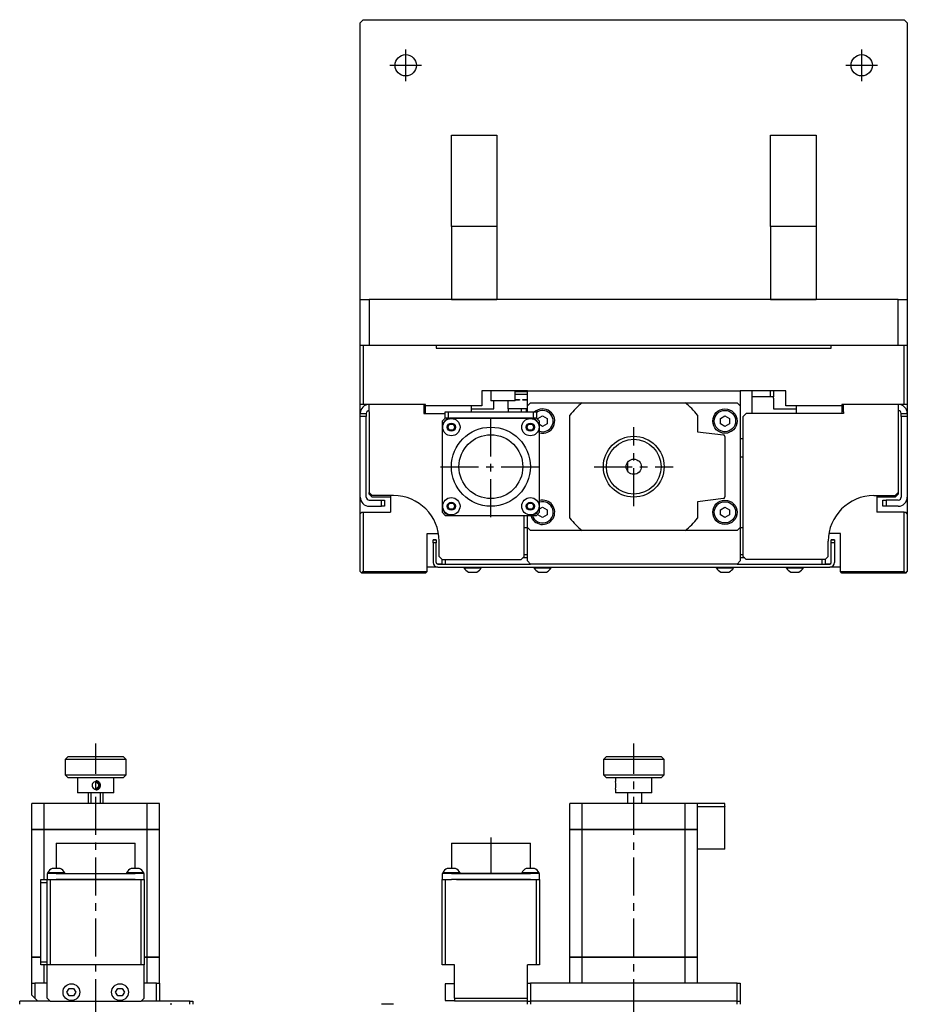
# Model space of a CAD drawing. Extents: x 243 to 1170, y 20 to 850.
# Tile 2 of 3: x 365 to 657, y 526 to 850. Entities that reach past the tile are written whole.
import ezdxf

# ---------------------------------------------------------------- set-up
doc = ezdxf.new("R2010")
doc.units = 0
doc.header["$LTSCALE"] = 10
doc.linetypes.add('CENTER', pattern=[2, 1.25, -0.25, 0.25, -0.25])
doc.layers.add('1', color=7, linetype='CONTINUOUS')

msp = doc.modelspace()

# ---------------------------------------------------------------- linework, layer by layer
at = {"layer": '1', "color": 7, "linetype": 'CONTINUOUS'}
for p, q in [((478.023114, 850.015307), (477.023114, 849.015307)), ((477.023114, 758.015307), (477.023114, 849.015307)), ((478.023114, 850.015307), (656.023114, 850.015307)), ((657.023114, 849.015307), (656.023114, 850.015307)), ((657.023114, 849.015307), (657.023114, 758.015307)), ((507.023114, 782.015307), (507.023114, 812.015307)), ((507.023114, 812.015307), (522.023114, 812.015307)), ((522.023114, 812.015307), (522.023114, 782.015307)), ((612.023114, 782.015307), (612.023114, 812.015307)), ((612.023114, 812.015307), (627.023114, 812.015307)), ((627.023114, 812.015307), (627.023114, 782.015307)), ((522.023114, 782.015307), (507.023114, 782.015307)), ((507.023114, 782.015307), (507.023114, 758.015307)), ((522.023114, 782.015307), (522.023114, 758.015307)), ((612.023114, 782.015307), (612.023114, 758.015307)), ((627.023114, 782.015307), (612.023114, 782.015307)), ((627.023114, 782.015307), (627.023114, 758.015307)), ((477.023114, 743.015307), (477.023114, 758.015307)), ((477.023114, 758.015307), (480.023114, 758.015307)), ((480.023114, 758.015307), (480.023114, 743.015307)), ((507.023114, 758.015307), (480.023114, 758.015307)), ((507.023114, 758.015307), (522.023114, 758.015307)), ((522.023114, 758.015307), (507.023114, 758.015307)), ((612.023114, 758.015307), (522.023114, 758.015307)), ((612.023114, 758.015307), (627.023114, 758.015307)), ((627.023114, 758.015307), (612.023114, 758.015307)), ((654.023114, 758.015307), (627.023114, 758.015307)), ((654.023114, 743.015307), (654.023114, 758.015307)), ((654.023114, 758.015307), (657.023114, 758.015307)), ((657.023114, 758.015307), (657.023114, 743.015307)), ((477.023114, 723.515307), (477.023114, 743.015307)), ((477.023114, 743.015307), (478.023114, 743.015307)), ((478.023114, 743.015307), (478.023114, 723.515307)), ((478.023114, 743.015307), (502.023114, 743.015307)), ((502.023114, 743.015307), (502.023114, 742.015307)), ((502.023114, 743.015307), (632.023114, 743.015307)), ((502.023114, 742.015307), (632.023114, 742.015307)), ((632.023114, 742.015307), (632.023114, 743.015307)), ((632.023114, 743.015307), (656.023114, 743.015307)), ((656.023114, 723.515307), (656.023114, 743.015307)), ((656.023114, 743.015307), (657.023114, 743.015307)), ((657.023114, 743.015307), (657.023114, 723.515307)), ((532.023114, 728.015307), (517.023114, 728.015307)), ((517.023114, 728.015307), (517.023114, 723.015307)), ((520.023114, 728.015307), (520.023114, 724.715307)), ((528.023114, 724.715307), (528.023114, 728.015307)), ((532.023114, 727.615307), (528.023114, 727.615307)), ((528.023114, 726.915307), (532.023114, 726.915307)), ((532.023114, 723.015307), (532.023114, 728.015307)), ((532.023114, 728.015307), (602.023114, 728.015307)), ((602.023114, 728.015307), (602.023114, 723.015307)), ((617.023114, 728.015307), (602.023114, 728.015307)), ((606.023114, 720.515307), (606.023114, 728.015307)), ((612.023114, 726.015307), (606.023114, 726.015307)), ((612.023114, 726.015307), (612.023114, 728.015307)), ((613.023114, 726.015307), (612.023114, 726.015307)), ((613.023114, 728.015307), (613.023114, 726.015307)), ((613.023114, 725.515307), (613.023114, 726.015307)), ((613.023114, 725.515307), (613.023114, 724.015307)), ((617.023114, 723.015307), (617.023114, 728.015307)), ((478.023114, 723.515307), (477.023114, 723.515307)), ((477.023114, 720.515307), (477.023114, 723.515307)), ((498.523114, 723.515307), (478.023114, 723.515307)), ((480.023114, 721.015307), (480.023114, 723.515307)), ((498.023114, 723.515307), (498.023114, 721.015307)), ((498.523114, 723.015307), (498.523114, 723.515307)), ((498.523114, 720.515307), (498.523114, 723.015307)), ((517.023114, 723.015307), (498.523114, 723.015307)), ((513.523114, 723.015307), (513.523114, 721.015307)), ((521.023114, 724.715307), (520.023114, 724.715307)), ((527.023114, 724.715307), (521.023114, 724.715307)), ((521.023114, 724.015307), (521.023114, 724.715305)), ((521.023114, 722.015307), (521.023114, 724.015307)), ((525.723114, 722.015307), (525.723114, 724.715307)), ((528.023114, 724.715307), (527.023114, 724.715307)), ((528.023114, 725.165307), (528.453114, 725.165307)), ((528.453114, 724.865307), (528.023114, 724.865307)), ((528.453114, 725.165307), (528.953114, 725.165307)), ((528.953114, 724.865307), (528.453114, 724.865307)), ((528.953114, 725.165307), (529.453114, 725.165307)), ((529.453114, 724.865307), (528.953114, 724.865307)), ((529.453114, 725.165307), (529.453114, 724.865307)), ((530.493114, 724.865307), (530.493114, 725.165307)), ((530.493114, 725.165307), (530.993114, 725.165307)), ((530.993114, 724.865307), (530.493114, 724.865307)), ((530.993114, 725.165307), (531.493114, 725.165307)), ((531.493114, 724.865307), (530.993114, 724.865307)), ((531.493114, 725.165307), (531.993114, 725.165307)), ((531.993114, 724.865307), (531.493114, 724.865307)), ((531.993114, 725.165307), (531.993114, 724.865307)), ((533.023114, 724.015307), (532.023114, 723.015307)), ((532.023114, 721.015307), (532.023114, 723.015307)), ((533.023114, 724.015307), (550.052551, 724.015307)), ((550.052551, 724.015307), (583.993677, 724.015307)), ((583.993677, 724.015307), (601.023114, 724.015307)), ((602.023114, 723.015307), (601.023114, 724.015307)), ((602.023114, 723.015307), (602.023114, 683.015307)), ((613.023114, 724.015307), (613.023114, 722.015307)), ((635.523114, 723.015307), (617.023114, 723.015307)), ((620.523114, 720.515307), (620.523114, 723.015307)), ((635.523114, 723.515307), (635.523114, 723.015307)), ((656.023114, 723.515307), (635.523114, 723.515307)), ((635.523114, 723.015307), (635.523114, 720.515307)), ((636.023114, 721.015307), (636.023114, 723.515307)), ((654.023114, 723.515307), (654.023114, 721.015307)), ((657.023114, 723.515307), (656.023114, 723.515307)), ((657.023114, 723.515307), (657.023114, 720.515307)), ((477.023114, 720.515307), (479.023114, 720.515307)), ((477.023114, 719.515307), (477.023114, 720.515307)), ((477.023114, 693.015307), (477.023114, 719.515307)), ((479.023114, 719.515307), (477.023114, 719.515307)), ((479.023114, 720.515307), (479.023114, 719.515307)), ((479.023114, 693.015307), (479.023114, 719.515307)), ((480.023114, 721.015307), (480.023114, 694.515307)), ((498.023114, 722.015307), (498.523114, 722.015307)), ((498.023114, 721.015307), (498.023114, 720.515307)), ((498.023114, 720.515307), (505.023114, 720.515307)), ((505.023114, 719.015307), (504.023114, 718.015307)), ((505.023114, 719.015307), (505.023114, 721.015307)), ((505.023114, 721.015307), (506.023114, 721.015307)), ((506.023114, 719.015307), (505.023114, 719.015307)), ((506.023114, 721.015307), (506.023114, 719.015307)), ((506.023114, 721.015307), (534.023114, 721.015307)), ((533.023114, 719.015307), (507.023114, 719.015307)), ((507.023114, 719.015307), (516.023114, 719.015307)), ((513.523114, 722.015307), (521.023114, 722.015307)), ((516.023114, 719.015307), (524.023114, 719.015307)), ((524.023114, 719.015307), (533.023114, 719.015307)), ((532.023114, 722.015307), (525.723114, 722.015307)), ((525.723114, 722.015307), (525.723114, 721.015307)), ((530.023114, 722.015307), (530.023114, 721.015307)), ((531.773114, 721.015307), (531.773114, 722.015307)), ((534.023114, 719.015307), (534.023114, 721.015307)), ((534.023114, 721.015307), (535.023114, 721.015307)), ((535.023114, 719.015307), (534.023114, 719.015307)), ((535.023114, 721.015307), (535.023114, 719.015307)), ((536.023114, 718.015307), (535.023114, 719.015307)), ((535.523114, 718.881333), (537.023114, 719.747358)), ((535.523114, 718.515307), (535.523114, 718.881333)), ((537.023114, 719.747358), (538.523114, 718.881333)), ((538.523114, 718.881333), (538.523114, 717.149282)), ((546.023114, 686.044745), (546.023114, 719.98587)), ((588.023114, 719.98587), (588.023114, 714.515307)), ((595.523114, 718.881333), (597.023114, 719.747358)), ((595.523114, 717.149282), (595.523114, 718.881333)), ((597.023114, 719.747358), (598.523114, 718.881333)), ((598.523114, 718.881333), (598.523114, 717.149282)), ((604.023114, 720.515307), (603.023114, 719.515307)), ((603.023114, 673.515307), (603.023114, 719.515307)), ((636.023114, 720.515307), (604.023114, 720.515307)), ((613.023114, 722.015307), (620.523114, 722.015307)), ((635.523114, 722.015307), (636.023114, 722.015307)), ((636.023114, 721.015307), (636.023114, 720.515307)), ((654.023114, 721.015307), (654.023114, 694.515307)), ((655.023114, 719.515307), (655.023114, 720.515307)), ((655.023114, 720.515307), (657.023114, 720.515307)), ((655.023114, 719.515307), (655.023114, 693.015307)), ((657.023114, 719.515307), (655.023114, 719.515307)), ((657.023114, 720.515307), (657.023114, 719.515307)), ((657.023114, 719.515307), (657.023114, 693.015307)), ((504.023114, 718.015307), (504.023114, 716.015307)), ((504.023114, 716.015307), (504.023114, 690.015307)), ((505.868414, 716.015307), (506.445764, 717.015307)), ((506.445764, 715.015307), (505.868414, 716.015307)), ((506.445764, 717.015307), (507.600465, 717.015307)), ((507.600465, 717.015307), (508.177815, 716.015307)), ((508.177815, 716.015307), (507.600465, 715.015307)), ((531.868414, 716.015307), (532.445764, 717.015307)), ((532.445764, 715.015307), (531.868414, 716.015307)), ((532.445764, 717.015307), (533.600465, 717.015307)), ((533.600465, 717.015307), (534.177815, 716.015307)), ((534.177815, 716.015307), (533.600465, 715.015307)), ((536.023114, 716.015307), (536.023114, 718.015307)), ((537.023114, 716.283257), (536.023114, 716.860607)), ((536.023114, 690.015307), (536.023114, 716.015307)), ((538.523114, 717.149282), (537.023114, 716.283257)), ((597.023114, 716.283257), (595.523114, 717.149282)), ((598.523114, 717.149282), (597.023114, 716.283257)), ((507.600465, 715.015307), (506.445764, 715.015307)), ((533.600465, 715.015307), (532.445764, 715.015307)), ((588.023114, 714.515307), (596.584049, 713.464157)), ((597.023114, 712.967884), (597.023114, 693.062731)), ((603.023114, 712.215307), (602.023114, 712.215307)), ((602.023114, 706.215307), (603.023114, 706.215307)), ((565.023114, 704.515307), (565.023114, 701.515307)), ((477.023114, 687.515307), (477.023114, 693.015307)), ((480.023114, 694.015307), (480.023114, 694.515307)), ((480.023114, 694.515307), (481.023114, 693.515307)), ((480.023114, 694.015307), (481.023114, 693.015307)), ((488.023114, 693.515307), (481.023114, 693.515307)), ((487.023114, 693.015307), (481.023114, 693.015307)), ((487.023114, 693.515307), (487.023114, 688.015307)), ((646.023114, 693.515307), (653.023114, 693.515307)), ((647.023114, 693.515307), (647.023114, 688.015307)), ((653.023114, 693.015307), (647.023114, 693.015307)), ((653.023114, 693.515307), (654.023114, 694.515307)), ((653.023114, 693.015307), (654.023114, 694.015307)), ((654.023114, 694.515307), (654.023114, 694.015307)), ((657.023114, 693.015307), (657.023114, 687.515307)), ((480.023114, 692.015307), (484.023114, 692.015307)), ((480.023114, 690.015307), (484.023114, 690.015307)), ((484.023114, 690.015307), (484.023114, 692.015307)), ((484.023114, 692.015307), (485.023114, 692.015307)), ((485.023114, 690.015307), (484.023114, 690.015307)), ((485.023114, 692.015307), (485.023114, 690.015307)), ((504.023114, 690.015307), (504.023114, 688.015307)), ((505.868414, 690.015307), (506.445764, 691.015307)), ((506.445764, 689.015307), (505.868414, 690.015307)), ((506.445764, 691.015307), (507.600465, 691.015307)), ((507.600465, 691.015307), (508.177815, 690.015307)), ((508.177815, 690.015307), (507.600465, 689.015307)), ((531.868414, 690.015307), (532.445764, 691.015307)), ((532.445764, 689.015307), (531.868414, 690.015307)), ((532.445764, 691.015307), (533.600465, 691.015307)), ((533.600465, 691.015307), (534.177815, 690.015307)), ((534.177815, 690.015307), (533.600465, 689.015307)), ((536.023114, 688.015307), (536.023114, 690.015307)), ((536.023114, 689.170008), (537.023114, 689.747358)), ((537.023114, 689.747358), (538.523114, 688.881333)), ((596.584049, 692.566458), (588.023114, 691.515307)), ((588.023114, 691.515307), (588.023114, 686.044745)), ((595.523114, 688.881333), (597.023114, 689.747358)), ((597.023114, 689.747358), (598.523114, 688.881333)), ((649.023114, 690.015307), (649.023114, 692.015307)), ((649.023114, 692.015307), (650.023114, 692.015307)), ((650.023114, 690.015307), (649.023114, 690.015307)), ((650.023114, 692.015307), (650.023114, 690.015307)), ((654.023114, 692.015307), (650.023114, 692.015307)), ((654.023114, 690.015307), (650.023114, 690.015307)), ((477.523114, 688.015307), (477.023114, 687.515307)), ((477.023114, 668.515307), (477.023114, 687.515307)), ((477.523114, 688.015307), (478.023114, 688.015307)), ((478.023114, 688.015307), (478.023114, 668.515307)), ((478.023114, 688.015307), (487.023114, 688.015307)), ((504.023114, 688.015307), (505.023114, 687.015307)), ((505.023114, 687.015307), (507.023114, 687.015307)), ((507.600465, 689.015307), (506.445764, 689.015307)), ((507.023114, 687.015307), (533.023114, 687.015307)), ((531.023114, 673.515307), (531.023114, 687.015307)), ((532.023114, 683.015307), (532.023114, 687.015307)), ((533.600465, 689.015307), (532.445764, 689.015307)), ((533.023114, 687.015307), (535.023114, 687.015307)), ((535.023114, 687.015307), (536.023114, 688.015307)), ((535.523114, 687.149282), (535.523114, 687.515307)), ((537.023114, 686.283257), (535.523114, 687.149282)), ((538.523114, 687.149282), (537.023114, 686.283257)), ((538.523114, 688.881333), (538.523114, 687.149282)), ((595.523114, 687.149282), (595.523114, 688.881333)), ((597.023114, 686.283257), (595.523114, 687.149282)), ((598.523114, 687.149282), (597.023114, 686.283257)), ((598.523114, 688.881333), (598.523114, 687.149282)), ((656.023114, 688.015307), (647.023114, 688.015307)), ((656.023114, 668.515307), (656.023114, 688.015307)), ((656.023114, 688.015307), (656.523114, 688.015307)), ((657.023114, 687.515307), (656.523114, 688.015307)), ((657.023114, 687.515307), (657.023114, 668.515307)), ((499.023114, 681.015307), (502.813314, 681.015307)), ((499.023114, 668.515307), (499.023114, 681.015307)), ((531.023114, 683.015307), (532.023114, 683.015307)), ((532.023114, 683.015307), (533.023114, 682.015307)), ((532.023114, 672.015307), (532.023114, 683.015307)), ((550.052551, 682.015307), (533.023114, 682.015307)), ((583.993677, 682.015307), (550.052551, 682.015307)), ((601.023114, 682.015307), (583.993677, 682.015307)), ((601.023114, 682.015307), (602.023114, 683.015307)), ((602.023114, 683.015307), (603.023114, 683.015307)), ((602.023114, 683.015307), (602.023114, 672.015307)), ((635.023114, 681.015307), (631.232915, 681.015307)), ((635.023114, 668.515307), (635.023114, 681.015307)), ((501.023114, 679.015307), (502.023114, 679.015307)), ((501.023114, 678.015307), (501.023114, 679.015307)), ((502.023114, 679.015307), (501.023114, 679.015307)), ((502.023114, 678.015307), (501.023114, 678.015307)), ((501.023114, 678.015307), (501.023114, 671.515307)), ((502.023114, 679.015307), (502.023114, 678.015307)), ((502.023114, 671.515307), (502.023114, 678.015307)), ((503.023114, 673.515307), (503.023114, 678.515307)), ((631.023114, 673.515307), (631.023114, 678.515307)), ((632.023114, 679.015307), (633.023114, 679.015307)), ((632.023114, 678.015307), (632.023114, 679.015307)), ((633.023114, 679.015307), (632.023114, 679.015307)), ((633.023114, 678.015307), (632.023114, 678.015307)), ((632.023114, 671.515307), (632.023114, 678.015307)), ((633.023114, 679.015307), (633.023114, 678.015307)), ((633.023114, 678.015307), (633.023114, 671.515307)), ((503.023114, 673.515307), (504.023114, 672.515307)), ((530.023114, 672.515307), (531.023114, 673.515307)), ((532.023114, 674.015307), (531.023114, 674.015307)), ((603.023114, 674.015307), (602.023114, 674.015307)), ((603.023114, 673.515307), (604.023114, 672.515307)), ((630.023114, 672.515307), (631.023114, 673.515307)), ((502.523114, 671.015307), (533.023114, 671.015307)), ((504.023114, 671.015307), (502.523114, 671.015307)), ((504.023114, 671.015307), (504.023114, 672.515307)), ((504.023114, 672.515307), (530.023114, 672.515307)), ((505.023114, 672.515307), (505.023114, 671.015307)), ((532.023114, 673.015307), (530.523114, 673.015307)), ((532.023114, 672.015307), (533.023114, 671.015307)), ((601.023114, 671.015307), (533.023114, 671.015307)), ((601.023114, 671.015307), (602.023114, 672.015307)), ((601.023114, 671.015307), (631.523114, 671.015307)), ((603.523114, 673.015307), (602.023114, 673.015307)), ((630.023114, 672.515307), (604.023114, 672.515307)), ((629.023114, 671.015307), (629.023114, 672.515307)), ((630.023114, 672.515307), (630.023114, 671.015307)), ((631.523114, 671.015307), (630.023114, 671.015307)), ((477.023114, 668.515307), (477.523114, 668.015307)), ((477.523114, 668.015307), (478.023114, 668.515307)), ((498.523114, 668.015307), (477.523114, 668.015307)), ((478.023114, 668.515307), (499.023114, 668.515307)), ((499.023114, 668.515307), (498.523114, 668.015307)), ((502.523114, 670.015307), (499.023114, 670.015307)), ((502.523114, 670.015307), (631.523114, 670.015307)), ((511.173114, 670.015307), (511.173114, 669.765307)), ((511.173114, 669.765307), (516.873114, 669.765307)), ((512.685671, 668.365306), (515.360557, 668.365306)), ((516.873114, 669.765307), (516.873114, 670.015307)), ((534.173114, 670.015307), (534.173114, 669.765307)), ((534.173114, 669.765307), (539.873114, 669.765307)), ((535.685671, 668.365306), (538.360557, 668.365306)), ((539.873114, 669.765307), (539.873114, 670.015307)), ((594.173114, 670.015307), (594.173114, 669.765307)), ((594.173114, 669.765307), (599.873114, 669.765307)), ((595.685671, 668.365306), (598.360557, 668.365306)), ((599.873114, 669.765307), (599.873114, 670.015307)), ((617.173114, 670.015307), (617.173114, 669.765307)), ((617.173114, 669.765307), (622.873114, 669.765307)), ((618.685671, 668.365306), (621.360557, 668.365306)), ((622.873114, 669.765307), (622.873114, 670.015307)), ((635.023114, 670.015307), (631.523114, 670.015307)), ((635.523114, 668.015307), (635.023114, 668.515307)), ((635.023114, 668.515307), (656.023114, 668.515307)), ((656.523114, 668.015307), (635.523114, 668.015307)), ((656.023114, 668.515307), (656.523114, 668.015307)), ((656.523114, 668.015307), (657.023114, 668.515307)), ((381.019079, 607.720262), (380.019079, 606.720262)), ((400.019079, 606.720262), (380.019079, 606.720262)), ((380.019079, 606.720262), (380.019079, 601.720262)), ((381.019079, 607.720262), (399.019079, 607.720262)), ((400.019079, 606.720262), (399.019079, 607.720262)), ((400.019079, 601.720262), (400.019079, 606.720262)), ((558.023114, 607.720262), (557.023114, 606.720262)), ((577.023114, 606.720262), (557.023114, 606.720262)), ((557.023114, 606.720262), (557.023114, 601.720262)), ((558.023114, 607.720262), (576.023114, 607.720262)), ((558.023114, 607.720262), (576.022745, 607.720262)), ((564.523114, 607.720262), (569.523012, 607.720262)), ((564.523114, 607.720262), (569.523114, 607.720262)), ((576.022745, 607.720262), (576.023114, 607.720262)), ((577.023114, 606.720262), (576.023114, 607.720262)), ((577.023114, 601.720262), (577.023114, 606.720262)), ((380.019079, 601.720262), (390.109644, 601.720262)), ((380.019079, 601.720262), (381.019079, 600.720262)), ((390.100588, 600.720262), (381.019079, 600.720262)), ((384.019079, 600.720262), (384.019079, 595.720262)), ((399.019079, 600.720262), (390.100588, 600.720262)), ((390.109644, 601.720262), (400.019079, 601.720262)), ((396.019079, 595.720262), (396.019079, 600.720262)), ((399.019079, 600.720262), (400.019079, 601.720262)), ((557.023114, 601.720262), (557.023524, 601.720262)), ((557.023114, 601.720262), (558.023114, 600.720262)), ((557.023524, 601.720262), (577.023114, 601.720262)), ((558.023483, 600.720262), (558.023114, 600.720262)), ((576.023114, 600.720262), (558.023483, 600.720262)), ((561.023114, 600.720262), (561.023114, 599.469016)), ((561.02336, 599.470262), (561.023114, 599.46908)), ((573.023114, 595.720262), (573.023114, 600.720262)), ((576.023114, 600.720262), (577.023114, 601.720262)), ((561.023114, 596.971468), (561.023114, 595.720262)), ((561.023114, 596.971443), (561.02336, 596.970262)), ((390.073418, 595.720262), (384.019079, 595.720262)), ((387.519079, 595.720262), (387.519079, 592.220262)), ((388.519079, 592.220262), (388.519079, 595.720262)), ((396.019079, 595.720262), (390.073418, 595.720262)), ((391.519079, 595.720262), (391.519079, 592.220262)), ((392.519079, 592.220262), (392.519079, 595.720262)), ((561.02336, 595.720262), (561.023114, 595.720262)), ((573.023114, 595.720262), (561.02336, 595.720262)), ((565.023114, 595.720262), (565.023114, 592.220262)), ((569.523114, 595.720262), (569.523114, 592.220262)), ((369.019079, 583.720262), (369.019079, 592.220262)), ((373.048516, 592.220262), (369.019079, 592.220262)), ((373.048516, 583.720262), (373.048516, 592.220262)), ((406.989641, 592.220262), (373.048516, 592.220262)), ((406.989641, 583.720262), (406.989641, 592.220262)), ((411.019079, 592.220262), (406.989641, 592.220262)), ((411.019079, 583.720262), (411.019079, 592.220262)), ((546.023114, 583.720262), (546.023114, 592.220262)), ((550.052551, 592.220262), (546.023114, 592.220262)), ((550.052551, 583.720262), (550.052551, 592.220262)), ((583.993677, 592.220262), (550.052551, 592.220262)), ((583.993677, 583.720262), (583.993677, 592.220262)), ((588.023114, 592.220262), (583.993677, 592.220262)), ((588.023114, 583.720262), (588.023114, 592.220262)), ((596.584049, 592.220262), (588.023114, 592.220262)), ((588.023114, 591.220262), (596.584049, 591.220262)), ((596.584049, 591.170262), (588.023114, 591.170262)), ((597.023114, 592.220262), (596.584049, 592.220262)), ((596.584049, 591.220262), (597.023114, 591.220262)), ((597.023114, 591.170262), (596.584049, 591.170262)), ((596.973114, 591.220262), (596.973114, 591.170262)), ((597.023114, 591.220262), (597.023114, 592.220262)), ((597.023114, 577.220262), (597.023114, 591.170262)), ((369.019079, 583.720262), (373.048516, 583.720262)), ((369.019079, 541.720262), (369.019079, 583.670262)), ((373.048516, 583.670262), (369.019079, 583.670262)), ((369.029079, 583.720262), (369.029079, 583.670262)), ((373.048516, 583.720262), (406.989641, 583.720262)), ((373.048516, 567.220262), (373.048516, 583.670262)), ((406.989641, 583.670262), (373.048516, 583.670262)), ((373.052052, 583.720262), (373.052052, 583.670262)), ((406.986105, 583.720262), (406.986105, 583.670262)), ((406.989641, 583.720262), (411.019079, 583.720262)), ((406.989641, 541.720262), (406.989641, 583.670262)), ((411.019079, 583.670262), (406.989641, 583.670262)), ((411.009079, 583.720262), (411.009079, 583.670262)), ((411.019079, 541.720262), (411.019079, 583.670262)), ((546.023114, 583.720262), (550.052551, 583.720262)), ((546.023114, 541.720262), (546.023114, 583.670262)), ((550.052551, 583.670262), (546.023114, 583.670262)), ((546.033114, 583.720262), (546.033114, 583.670262)), ((550.052551, 583.720262), (583.993677, 583.720262)), ((550.052551, 541.720262), (550.052551, 583.670262)), ((583.993677, 583.670262), (550.052551, 583.670262)), ((550.056087, 583.720262), (550.056087, 583.670262)), ((583.990141, 583.720262), (583.990141, 583.670262)), ((583.993677, 583.720262), (588.023114, 583.720262)), ((583.993677, 541.720262), (583.993677, 583.670262)), ((588.023114, 583.670262), (583.993677, 583.670262)), ((588.013114, 583.720262), (588.013114, 583.670262)), ((588.023114, 583.670262), (588.023114, 583.720262)), ((588.023114, 541.720262), (588.023114, 583.670262)), ((377.019079, 579.220262), (390.019079, 579.220262)), ((377.019079, 579.220262), (377.019079, 570.870263)), ((390.019079, 579.220262), (403.019079, 579.220262)), ((403.019079, 570.870263), (403.019079, 579.220262)), ((507.023114, 579.220262), (533.023114, 579.220262)), ((507.023114, 579.220262), (533.023114, 579.220262)), ((507.023114, 579.220262), (507.023114, 570.870263)), ((509.523114, 579.220262), (530.523114, 579.220262)), ((509.523114, 579.220262), (530.523114, 579.220262)), ((533.023114, 570.870263), (533.023114, 579.220262)), ((596.584049, 577.220262), (588.023114, 577.220262)), ((597.023114, 577.220262), (596.584049, 577.220262)), ((377.019079, 570.870263), (375.681635, 570.870263)), ((378.356522, 570.870263), (377.019079, 570.870263)), ((403.019079, 570.870263), (401.681635, 570.870263)), ((404.356522, 570.870263), (403.019079, 570.870263)), ((508.360557, 570.870263), (505.685671, 570.870263)), ((534.360557, 570.870263), (531.685671, 570.870263)), ((372.019079, 567.220262), (374.019079, 567.220262)), ((372.019079, 566.220262), (372.019079, 567.220262)), ((374.019079, 569.220262), (374.019079, 567.220262)), ((377.019079, 569.220262), (374.019079, 569.220262)), ((374.019079, 566.220262), (374.019079, 567.220262)), ((374.019079, 567.220262), (375.019079, 567.220262)), ((377.019079, 569.470262), (374.169079, 569.470262)), ((374.169079, 569.470262), (374.169079, 569.220262)), ((377.019079, 569.220262), (374.169079, 569.220262)), ((375.019079, 567.220262), (377.019079, 567.220262)), ((375.019079, 567.220262), (375.019079, 539.220262)), ((375.019079, 567.220262), (377.019079, 567.220262)), ((379.869079, 569.470262), (377.019079, 569.470262)), ((377.019079, 569.220262), (378.269079, 569.220262)), ((377.019391, 567.220262), (377.019079, 567.220262)), ((377.019079, 567.220262), (377.019391, 567.220262)), ((378.519079, 567.220262), (377.019391, 567.220262)), ((377.019391, 567.220262), (403.019079, 567.220262)), ((378.269079, 569.220262), (403.019079, 569.220262)), ((403.019079, 567.220262), (378.519079, 567.220262)), ((379.869079, 569.220262), (379.869079, 569.470262)), ((403.019079, 569.470262), (400.169079, 569.470262)), ((400.169079, 569.470262), (400.169079, 569.220262)), ((405.869079, 569.470262), (403.019079, 569.470262)), ((405.869079, 569.220262), (403.019079, 569.220262)), ((406.019079, 569.220262), (403.019079, 569.220262)), ((403.019079, 567.220262), (405.019079, 567.220262)), ((403.019079, 567.220262), (405.019079, 567.220262)), ((405.019079, 539.220262), (405.019079, 567.220262)), ((405.019079, 567.220262), (406.019079, 567.220262)), ((405.869079, 569.220262), (405.869079, 569.470262)), ((406.019079, 567.220262), (406.019079, 569.220262)), ((406.019079, 567.220262), (406.019079, 539.220262)), ((504.023114, 569.220262), (504.023114, 567.220262)), ((507.023114, 569.220262), (504.023114, 569.220262)), ((504.173114, 569.220262), (504.023114, 569.220262)), ((504.023114, 539.220262), (504.023114, 567.220262)), ((504.023114, 567.220262), (505.023114, 567.220262)), ((509.873114, 569.470262), (504.173114, 569.470262)), ((504.173114, 569.470262), (504.173114, 569.220262)), ((505.023114, 567.220262), (507.023114, 567.220262)), ((505.023114, 567.220262), (505.023114, 539.220262)), ((505.023114, 567.220262), (505.323114, 567.220262)), ((507.023114, 569.220262), (533.023114, 569.220262)), ((533.023114, 567.220262), (507.023114, 567.220262)), ((508.723114, 567.220262), (533.023114, 567.220262)), ((509.873114, 569.220262), (509.873114, 569.470262)), ((530.173114, 569.220262), (509.873114, 569.220262)), ((535.873114, 569.470262), (530.173114, 569.470262)), ((530.173114, 569.470262), (530.173114, 569.220262)), ((536.023114, 569.220262), (533.023114, 569.220262)), ((533.023114, 567.220262), (535.023114, 567.220262)), ((533.023114, 567.220262), (535.023114, 567.220262)), ((535.023114, 539.220262), (535.023114, 567.220262)), ((535.023114, 567.220262), (536.023114, 567.220262)), ((535.873114, 569.220262), (535.873114, 569.470262)), ((536.023114, 569.220262), (535.873114, 569.220262)), ((536.023114, 567.220262), (536.023114, 569.220262)), ((536.023114, 567.220262), (536.023114, 539.220262)), ((374.019079, 566.220262), (372.019079, 566.220262)), ((372.019079, 540.220262), (372.019079, 566.220262)), ((374.019079, 540.220262), (374.019079, 566.220262)), ((374.019079, 540.220262), (374.019079, 566.220262)), ((369.019079, 541.720262), (372.019077, 541.720262)), ((369.019079, 533.220262), (369.019079, 541.670262)), ((372.019077, 541.670262), (369.019079, 541.670262)), ((369.029079, 541.720262), (369.029079, 541.670262)), ((406.019079, 541.720262), (406.989641, 541.720262)), ((406.989641, 541.670262), (406.019079, 541.670262)), ((406.986105, 541.720262), (406.986105, 541.670262)), ((406.989641, 541.720262), (411.019079, 541.720262)), ((406.989641, 533.220262), (406.989641, 541.670262)), ((411.019079, 541.670262), (406.989641, 541.670262)), ((411.009079, 541.720262), (411.009079, 541.670262)), ((411.019079, 533.220262), (411.019079, 541.670262)), ((546.023114, 541.720262), (550.052551, 541.720262)), ((546.023114, 533.220262), (546.023114, 541.670262)), ((550.052551, 541.670262), (546.023114, 541.670262)), ((546.033114, 541.720262), (546.033114, 541.670262)), ((550.052551, 541.720262), (583.993677, 541.720262)), ((550.052551, 533.220262), (550.052551, 541.670262)), ((583.993677, 541.670262), (550.052551, 541.670262)), ((550.056087, 541.720262), (550.056087, 541.670262)), ((583.990141, 541.720262), (583.990141, 541.670262)), ((583.993677, 541.720262), (588.023114, 541.720262)), ((583.993677, 533.220262), (583.993677, 541.670262)), ((588.023114, 541.670262), (583.993677, 541.670262)), ((588.013114, 541.720262), (588.013114, 541.670262)), ((588.023114, 533.220262), (588.023114, 541.670262)), ((372.019079, 540.220262), (374.019079, 540.220262)), ((372.019079, 539.220262), (372.019079, 540.220262)), ((374.019079, 539.220262), (372.019079, 539.220262)), ((373.048516, 533.220262), (373.048516, 539.220262)), ((374.019079, 539.220262), (374.019079, 540.220262)), ((375.019079, 539.220262), (374.019079, 539.220262)), ((374.019079, 528.220262), (374.019079, 539.220262)), ((405.019079, 539.220262), (375.019079, 539.220262)), ((406.019079, 539.220262), (405.019079, 539.220262)), ((406.019079, 528.220262), (406.019079, 539.220262)), ((505.023114, 539.220262), (504.023114, 539.220262)), ((508.023114, 539.220262), (505.023114, 539.220262)), ((508.023114, 528.220262), (508.023114, 539.220262)), ((532.023114, 533.220262), (532.023114, 539.220262)), ((535.023114, 539.220262), (532.023114, 539.220262)), ((536.023114, 539.220262), (535.023114, 539.220262)), ((369.019079, 529.220262), (369.019079, 533.220262)), ((369.019079, 533.220262), (370.019079, 533.220262)), ((374.019079, 533.220262), (370.019079, 533.220262)), ((370.019079, 533.220262), (370.019079, 528.220262)), ((380.575703, 530.220262), (381.297391, 531.470262)), ((381.297391, 531.470262), (382.740766, 531.470262)), ((382.740766, 531.470262), (383.462454, 530.220262)), ((396.575703, 530.220262), (397.297391, 531.470262)), ((397.297391, 531.470262), (398.740766, 531.470262)), ((398.740766, 531.470262), (399.462454, 530.220262)), ((410.019079, 533.220262), (406.019079, 533.220262)), ((410.019079, 527.220262), (410.019079, 533.220262)), ((410.019079, 533.220262), (411.019079, 533.220262)), ((411.019079, 533.220262), (411.019079, 527.220262)), ((505.023114, 532.970262), (505.023114, 527.470262)), ((508.023114, 532.970262), (505.023114, 532.970262)), ((532.023114, 527.220262), (532.023114, 533.220262)), ((532.023114, 533.220262), (533.023114, 533.220262)), ((533.023114, 533.220262), (533.023114, 527.220262)), ((550.052551, 533.220262), (533.023114, 533.220262)), ((583.993677, 533.220262), (550.052551, 533.220262)), ((583.993677, 533.220262), (550.052551, 533.220262)), ((601.023114, 533.220262), (583.993677, 533.220262)), ((601.023114, 527.220262), (601.023114, 533.220262)), ((601.023114, 533.220262), (602.023114, 533.220262)), ((602.023114, 533.220262), (602.023114, 527.220262)), ((369.019079, 529.220262), (370.019079, 528.220262)), ((370.019079, 528.220262), (371.019079, 527.220262)), ((375.019079, 527.220262), (374.019079, 528.220262)), ((381.297391, 528.970262), (380.575703, 530.220262)), ((382.740766, 528.970262), (381.297391, 528.970262)), ((383.462454, 530.220262), (382.740766, 528.970262)), ((397.297391, 528.970262), (396.575703, 530.220262)), ((398.740766, 528.970262), (397.297391, 528.970262)), ((399.462454, 530.220262), (398.740766, 528.970262)), ((406.019079, 528.220262), (405.019079, 527.220262)), ((508.023114, 528.220262), (508.023114, 527.220262)), ((508.023114, 528.220262), (532.023114, 528.220262)), ((365.019079, 526.220262), (365.019079, 527.220262)), ((371.019079, 527.220262), (365.019079, 527.220262)), ((375.019079, 527.220262), (371.019079, 527.220262)), ((375.019079, 527.220262), (371.019079, 527.220262)), ((375.019079, 527.220262), (405.019079, 527.220262)), ((410.019079, 527.220262), (405.019079, 527.220262)), ((410.019079, 527.220262), (405.019079, 527.220262)), ((421.019079, 527.220262), (410.019079, 527.220262)), ((415.019081, 526.220264), (414.519079, 526.220264)), ((421.019079, 526.220262), (421.019079, 527.220262)), ((421.019079, 527.220262), (422.019079, 527.220262)), ((422.019079, 527.220262), (422.019079, 526.220262)), ((488.023114, 526.220264), (484.023114, 526.220263)), ((505.023114, 527.470262), (508.023114, 527.470262)), ((532.023114, 527.220262), (508.023114, 527.220262)), ((532.023114, 526.220262), (532.023114, 527.220262)), ((532.023114, 527.220262), (533.023114, 527.220262)), ((533.023114, 527.220262), (533.023114, 526.220262)), ((601.023114, 527.220262), (533.023114, 527.220262)), ((601.023114, 526.220262), (601.023114, 527.220262)), ((601.023114, 527.220262), (602.023114, 527.220262)), ((602.023114, 527.220262), (602.023114, 526.220262))]:
    msp.add_line(p, q, dxfattribs=at)
at = {"layer": '1', "color": 4, "linetype": 'CENTER'}
for p, q in [((492.023114, 829.815307), (492.023114, 840.215307)), ((642.023114, 829.815307), (642.023114, 840.215307)), ((486.823114, 835.015307), (497.223114, 835.015307)), ((636.823114, 835.015307), (647.223114, 835.015307)), ((520.023114, 686.415307), (520.023114, 719.615307)), ((567.023114, 690.015307), (567.023114, 716.015307)), ((503.423114, 703.015307), (536.623114, 703.015307)), ((554.023114, 703.015307), (580.023114, 703.015307)), ((390.019079, 101.970262), (390.019079, 611.970262)), ((567.023114, 101.970262), (567.023114, 611.970262)), ((520.023114, 581.055262), (520.023114, 569.035263))]:
    msp.add_line(p, q, dxfattribs=at)
at = {"layer": '1', "color": 7, "linetype": 'CONTINUOUS', "const_width": 1}
msp.add_lwpolyline([(390.041721, 596.970262), (390.167822, 596.976642), (390.305821, 596.99851), (390.44217, 597.036246), (390.573991, 597.089505), (390.698166, 597.157013), (390.815599, 597.239531, 0.183096), (391.269179, 598.000003), (391.286563, 598.148129), (391.28829, 598.2497), (391.281624, 598.352808), (391.25875, 598.49266), (391.222154, 598.623483), (391.17112, 598.750641), (391.104206, 598.8752), (391.022825, 598.992449, 0.183637), (390.266051, 599.449948), (390.126514, 599.467381), (390.04172, 599.470262)], format="xyb", dxfattribs=at)
at = {"layer": '1', "color": 7, "linetype": 'CONTINUOUS'}
for centre, radius in [((492.023114, 835.015307), 3.5), ((642.023114, 835.015307), 3.5), ((507.023114, 716.015307), 2.85), ((533.023114, 716.015307), 2.85), ((597.023114, 718.015307), 4), ((597.023114, 718.015307), 3.5), ((507.023114, 716.015307), 1.337443), ((520.023114, 703.015307), 13), ((533.023114, 716.015307), 1.337443), ((520.023114, 703.015307), 10.5), ((567.023114, 703.015307), 10), ((567.023114, 703.015307), 9), ((567.023114, 703.015307), 2.5), ((507.023114, 690.015307), 2.85), ((507.023114, 690.015307), 1.337443), ((533.023114, 690.015307), 2.85), ((533.023114, 690.015307), 1.337443), ((597.023114, 688.015307), 4), ((597.023114, 688.015307), 3.5), ((382.019079, 530.220262), 2.75), ((398.019079, 530.220262), 2.75)]:
    msp.add_circle(centre, radius, dxfattribs=at)
for centre, radius, start, end in [((480.023114, 720.515307), 3, 90, 180), ((567.023114, 703.015307), 27, 128.942441, 141.057559), ((567.023114, 703.015307), 27, 38.942441, 51.057559), ((654.023114, 720.515307), 3, 0, 90), ((480.023114, 720.515307), 1, 90, 180), ((507.023114, 716.015307), 3, 90, 180), ((533.023114, 716.015307), 3, 360, 90), ((537.023114, 718.015307), 4, 255.522488, 131.409622), ((537.023114, 718.015307), 3.5, 253.39845, 124.849905), ((654.023114, 720.515307), 1, 0, 90), ((596.523114, 712.967884), 0.5, 0, 83), ((480.023114, 693.015307), 3, 180, 270), ((480.023114, 693.015307), 1, 180, 270), ((488.023114, 678.515307), 15, 0, 90), ((596.523114, 693.062731), 0.5, 277, 360), ((646.023114, 678.515307), 15, 90, 180), ((654.023114, 693.015307), 3, 270, 360), ((654.023114, 693.015307), 1, 270, 360), ((507.023114, 690.015307), 3, 180, 270), ((533.023114, 690.015307), 3, 270, 360), ((537.023114, 688.015307), 4, 194.477512, 104.477512), ((537.023114, 688.015307), 3.5, 196.60155, 106.60155), ((567.023114, 703.015307), 27, 218.942441, 231.057559), ((567.023114, 703.015307), 27, 308.942441, 321.057559), ((502.523114, 671.515307), 1.5, 180, 270), ((502.523114, 671.515307), 0.5, 180, 270), ((631.523114, 671.515307), 0.5, 270, 360), ((631.523114, 671.515307), 1.5, 270, 360), ((514.023114, 671.327357), 3.25, 208.726605, 245.699584), ((514.023114, 671.327357), 3.25, 294.300416, 331.273395), ((537.023114, 671.327357), 3.25, 208.726605, 245.699584), ((537.023114, 671.327357), 3.25, 294.300416, 331.273395), ((597.023114, 671.327357), 3.25, 208.726605, 245.699584), ((597.023114, 671.327357), 3.25, 294.300416, 331.273395), ((620.023114, 671.327357), 3.25, 208.726605, 245.699584), ((620.023114, 671.327357), 3.25, 294.300416, 331.273395), ((390.072287, 598.220262), 1.250001, 89.948157, 270.051782), ((390.072175, 598.220262), 1.250001, 270.05694, 89.943), ((554.615774, 598.220262), 6.527906, 348.971074, 11.028926), ((555.630526, 598.220262), 5.535807, 346.949918, 13.050082), ((377.019079, 567.908212), 3.25, 114.300416, 151.273395), ((377.019079, 567.908212), 3.25, 28.726605, 65.699584), ((403.019079, 567.908212), 3.25, 114.300416, 151.273395), ((403.019079, 567.908212), 3.25, 28.726605, 65.699584), ((507.023114, 567.908212), 3.25, 114.300416, 151.273395), ((507.023114, 567.908212), 3.25, 28.726605, 65.699584), ((533.023114, 567.908212), 3.25, 114.300416, 151.273395), ((533.023114, 567.908212), 3.25, 28.726605, 65.699584)]:
    msp.add_arc(centre, radius, start, end, dxfattribs=at)

doc.saveas('drawing.dxf')
